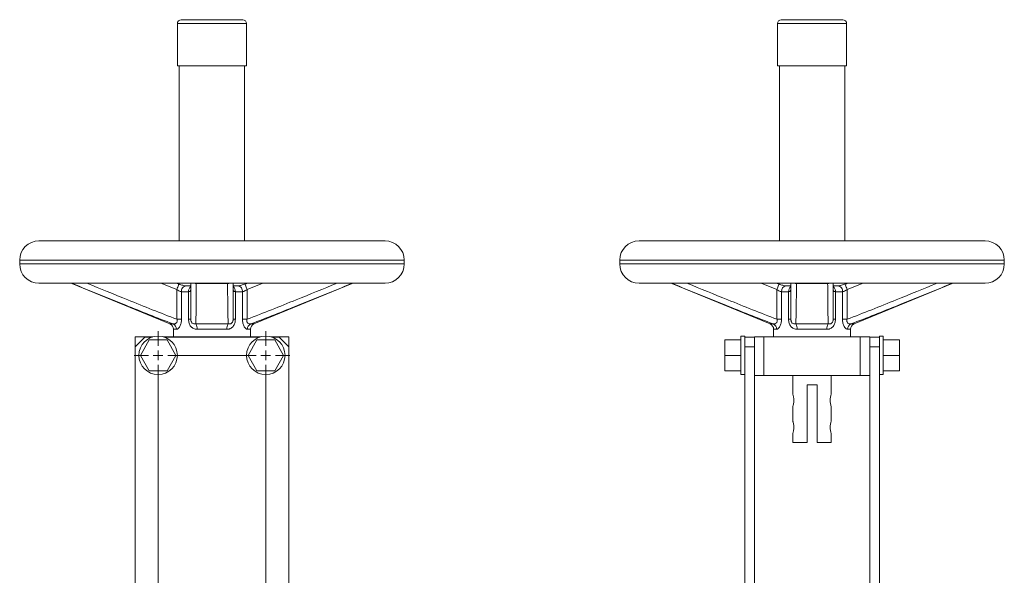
# Model space of a CAD drawing. Header units: millimetres. Extents: x -60 to 455, y -13 to 1232.
# Tile 6 of 6: x -57 to 455, y 943 to 1232. Entities that reach past the tile are written whole.
import ezdxf

# ---------------------------------------------------------------- set-up
doc = ezdxf.new("R2010")
doc.units = ezdxf.units.MM

# ---------------------------------------------------------------- blocks, each defined once
blk = doc.blocks.new('SW_CENTERMARKSYMBOL_6')
at = {"color": 0, "linetype": 'Continuous', "lineweight": 0}
for p, q in [((-56, 5), (-56, 12.5)), ((0, 5), (0, 12.5)), ((-61, 0), (-68.5, 0)), ((-56, 0), (-58.5, 0)), ((-56, 0), (-56, 2.5)), ((-56, 0), (-53.5, 0)), ((-56, 0), (-56, -2.5)), ((-51, 0), (-5, 0)), ((0, 0), (-2.5, 0)), ((0, 0), (0, 2.5)), ((0, 0), (2.5, 0)), ((0, 0), (0, -2.5)), ((5, 0), (12.5, 0)), ((-56, -5), (-56, -181)), ((0, -5), (0, -181)), ((-56, -186), (-56, -183.5)), ((0, -186), (0, -183.5)), ((-61, -186), (-68.5, -186)), ((-56, -186), (-58.5, -186)), ((-56, -186), (-53.5, -186)), ((-56, -186), (-56, -188.5)), ((-51, -186), (-5, -186)), ((0, -186), (-2.5, -186)), ((0, -186), (2.5, -186)), ((0, -186), (0, -188.5)), ((5, -186), (12.5, -186)), ((-56, -191), (-56, -198.5)), ((0, -191), (0, -198.5))]:
    blk.add_line(p, q, dxfattribs=at)

msp = doc.modelspace()

# ---------------------------------------------------------------- linework, layer by layer
at = {"color": 7, "linetype": 'Continuous', "lineweight": 15}
for p, q in [((24.78, 1230.35), (24.78, 1208.35)), ((26.78, 1232.35), (42.78, 1232.35)), ((42.78, 1232.35), (58.78, 1232.35)), ((60.78, 1208.35), (60.78, 1230.35)), ((336.89, 1230.35), (336.89, 1208.35)), ((338.89, 1232.35), (370.89, 1232.35)), ((372.89, 1208.35), (372.89, 1230.35)), ((24.78, 1208.35), (42.78, 1208.35)), ((25.78, 1208.35), (25.78, 1117.35)), ((42.78, 1208.35), (60.78, 1208.35)), ((59.78, 1117.35), (59.78, 1208.35)), ((336.89, 1208.35), (372.89, 1208.35)), ((337.89, 1208.35), (337.89, 1117.35)), ((371.89, 1117.35), (371.89, 1208.35)), ((-47.22, 1117.35), (42.78, 1117.35)), ((42.78, 1117.35), (132.78, 1117.35)), ((444.89, 1117.35), (264.89, 1117.35)), ((-57.22, 1107.35), (-57.22, 1105.35)), ((142.78, 1105.35), (142.78, 1107.35)), ((254.89, 1107.35), (254.89, 1105.35)), ((454.89, 1105.35), (454.89, 1107.35)), ((-47.22, 1095.35), (42.78, 1095.35)), ((-30.17, 1095.13), (20.92, 1074.17)), ((25.57, 1094.9), (24.33, 1095.35)), ((24.53, 1076.62), (24.53, 1092.13)), ((26.91, 1090.93), (26.91, 1076.62)), ((30.61, 1090.93), (26.91, 1090.93)), ((31.75, 1093.93), (29.29, 1093.93)), ((30.61, 1076.62), (30.61, 1090.93)), ((50.91, 1095.13), (34.65, 1095.13)), ((42.78, 1095.35), (132.78, 1095.35)), ((56.27, 1093.93), (53.79, 1093.93)), ((54.95, 1090.93), (54.95, 1076.62)), ((58.65, 1090.93), (54.95, 1090.93)), ((58.65, 1076.62), (58.65, 1090.93)), ((61.03, 1092.13), (61.03, 1076.62)), ((64.64, 1074.17), (115.73, 1095.13)), ((444.89, 1095.35), (264.89, 1095.35)), ((281.93, 1095.13), (333.02, 1074.17)), ((337.68, 1094.9), (336.43, 1095.35)), ((336.64, 1076.62), (336.64, 1092.13)), ((339.02, 1090.93), (339.02, 1076.62)), ((342.71, 1090.93), (339.02, 1090.93)), ((343.86, 1093.93), (341.4, 1093.93)), ((342.71, 1076.62), (342.71, 1090.93)), ((363.01, 1095.13), (346.76, 1095.13)), ((368.37, 1093.93), (365.89, 1093.93)), ((367.06, 1090.93), (367.06, 1076.62)), ((370.75, 1090.93), (367.06, 1090.93)), ((370.75, 1076.62), (370.75, 1090.93)), ((373.13, 1092.13), (373.13, 1076.62)), ((376.75, 1074.17), (427.84, 1095.13)), ((26.91, 1076.62), (24.53, 1076.62)), ((30.61, 1076.62), (31.78, 1076.62)), ((54.95, 1076.62), (53.78, 1076.62)), ((58.65, 1076.62), (61.03, 1076.62)), ((336.64, 1076.62), (339.02, 1076.62)), ((343.89, 1076.62), (342.71, 1076.62)), ((367.06, 1076.62), (365.89, 1076.62)), ((370.75, 1076.62), (373.13, 1076.62)), ((22.78, 1071.39), (22.78, 1067.45)), ((34.34, 1074.17), (51.22, 1074.17)), ((50.5, 1071.39), (35.06, 1071.39)), ((62.78, 1067.45), (62.78, 1071.39)), ((334.89, 1071.39), (334.89, 1067.45)), ((346.45, 1074.17), (363.32, 1074.17)), ((362.61, 1071.39), (347.16, 1071.39)), ((374.89, 1067.45), (374.89, 1071.39)), ((2.78, 1067.45), (2.78, 1062.35)), ((2.78, 1067.45), (7.78, 1067.45)), ((7.78, 1067.35), (2.78, 1062.35)), ((10.16, 1065.85), (5.54, 1057.85)), ((7.78, 1067.45), (7.78, 1067.35)), ((7.78, 1067.45), (11.98, 1067.45)), ((11.66, 1067.35), (7.78, 1067.35)), ((19.4, 1065.85), (10.16, 1065.85)), ((17.58, 1067.45), (67.98, 1067.45)), ((67.66, 1067.35), (17.9, 1067.35)), ((24.02, 1057.85), (19.4, 1065.85)), ((66.16, 1065.85), (61.54, 1057.85)), ((75.4, 1065.85), (66.16, 1065.85)), ((73.58, 1067.45), (77.78, 1067.45)), ((77.78, 1067.35), (73.9, 1067.35)), ((80.02, 1057.85), (75.4, 1065.85)), ((77.78, 1067.45), (77.78, 1067.35)), ((77.78, 1067.45), (82.78, 1067.45)), ((82.78, 1062.35), (77.78, 1067.35)), ((82.78, 1067.45), (82.78, 1062.35)), ((309.49, 1065.85), (317.89, 1065.85)), ((309.49, 1065.85), (309.49, 1057.85)), ((319.89, 1067.85), (317.89, 1067.85)), ((317.89, 1067.85), (317.89, 1047.85)), ((319.89, 1067.85), (319.89, 1067.35)), ((319.89, 1067.35), (319.89, 1062.35)), ((319.89, 1067.35), (324.89, 1067.35)), ((324.89, 1067.45), (324.89, 1067.35)), ((324.89, 1067.45), (329.89, 1067.45)), ((324.89, 1067.35), (324.89, 1062.35)), ((329.89, 1067.45), (329.89, 1047.45)), ((329.89, 1067.45), (379.89, 1067.45)), ((379.89, 1067.45), (379.89, 1047.45)), ((379.89, 1067.45), (384.89, 1067.45)), ((384.89, 1067.45), (384.89, 1067.35)), ((389.89, 1067.35), (384.89, 1067.35)), ((384.89, 1067.35), (384.89, 1062.35)), ((391.89, 1067.85), (389.89, 1067.85)), ((389.89, 1067.85), (389.89, 1067.35)), ((389.89, 1067.35), (389.89, 1062.35)), ((391.89, 1067.85), (391.89, 1047.85)), ((400.29, 1065.85), (391.89, 1065.85)), ((400.29, 1065.85), (400.29, 1057.85)), ((2.78, 1062.35), (2.78, 867.35)), ((82.78, 867.35), (82.78, 1062.35)), ((319.89, 1062.35), (324.89, 1062.35)), ((319.89, 1062.35), (319.89, 867.35)), ((324.89, 1062.35), (324.89, 867.35)), ((389.89, 1062.35), (384.89, 1062.35)), ((384.89, 1062.35), (384.89, 867.35)), ((389.89, 1062.35), (389.89, 867.35)), ((5.54, 1057.85), (10.16, 1049.85)), ((19.4, 1049.85), (24.02, 1057.85)), ((61.54, 1057.85), (66.16, 1049.85)), ((75.4, 1049.85), (80.02, 1057.85)), ((309.49, 1057.85), (317.89, 1057.85)), ((309.49, 1057.85), (309.49, 1049.85)), ((400.29, 1057.85), (391.89, 1057.85)), ((400.29, 1057.85), (400.29, 1049.85)), ((10.16, 1049.85), (19.4, 1049.85)), ((66.16, 1049.85), (75.4, 1049.85)), ((309.49, 1049.85), (317.89, 1049.85)), ((400.29, 1049.85), (391.89, 1049.85)), ((317.89, 1047.85), (319.89, 1047.85)), ((324.89, 1047.45), (329.89, 1047.45)), ((329.89, 1047.45), (379.89, 1047.45)), ((344.89, 1047.45), (344.89, 1037.72)), ((364.89, 1037.71), (364.89, 1047.45)), ((379.89, 1047.45), (384.89, 1047.45)), ((389.89, 1047.85), (391.89, 1047.85)), ((357.49, 1042.45), (352.29, 1042.45)), ((352.29, 1042.45), (352.29, 1012.45)), ((357.49, 1042.45), (357.49, 1012.45)), ((344.89, 1031.19), (344.89, 1023.72)), ((364.89, 1023.71), (364.89, 1031.15)), ((344.89, 1017.19), (344.89, 1012.45)), ((364.89, 1012.45), (364.89, 1017.15)), ((344.89, 1012.45), (352.29, 1012.45)), ((357.49, 1012.45), (364.89, 1012.45))]:
    msp.add_line(p, q, dxfattribs=at)
at = {"color": 8, "linetype": 'Continuous', "lineweight": 15}
for p, q in [((24.78, 1230.35), (42.78, 1230.35)), ((42.78, 1230.35), (60.78, 1230.35)), ((336.89, 1230.35), (372.89, 1230.35)), ((-57.22, 1107.35), (42.78, 1107.35)), ((42.78, 1107.35), (142.78, 1107.35)), ((254.89, 1107.35), (454.89, 1107.35)), ((-57.22, 1105.35), (42.78, 1105.35)), ((42.78, 1105.35), (142.78, 1105.35)), ((254.89, 1105.35), (454.89, 1105.35)), ((-29.72, 1095.13), (-30.17, 1095.13)), ((24.53, 1092.13), (16.26, 1095.35)), ((25.57, 1094.91), (24.43, 1095.35)), ((61.13, 1095.35), (59.98, 1094.91)), ((69.3, 1095.35), (61.03, 1092.13)), ((115.73, 1095.13), (115.28, 1095.13)), ((282.39, 1095.13), (281.93, 1095.13)), ((336.64, 1092.13), (328.37, 1095.35)), ((337.68, 1094.91), (336.54, 1095.35)), ((373.23, 1095.35), (372.09, 1094.91)), ((381.4, 1095.35), (373.13, 1092.13)), ((427.84, 1095.13), (427.38, 1095.13)), ((20.92, 1074.17), (22.61, 1074.17)), ((24.33, 1071.39), (22.78, 1071.39)), ((62.78, 1071.39), (61.23, 1071.39)), ((62.95, 1074.17), (64.64, 1074.17)), ((333.02, 1074.17), (334.72, 1074.17)), ((336.44, 1071.39), (334.89, 1071.39)), ((374.89, 1071.39), (373.33, 1071.39)), ((375.05, 1074.17), (376.75, 1074.17))]:
    msp.add_line(p, q, dxfattribs=at)
at = {"color": 8, "linetype": 'Continuous', "lineweight": 15, "flags": 128}
for points in [[(-29.72, 1095.13), (-29.69, 1095.2), (-29.63, 1095.35)], [(25.59, 1094.94), (25.58, 1094.93), (25.55, 1094.83), (25.46, 1094.61), (25.33, 1094.26), (25.17, 1093.82), (24.97, 1093.3), (24.76, 1092.73), (24.53, 1092.13)], [(34.65, 1095.13), (34.09, 1095.2), (33.59, 1095.35)], [(51.97, 1095.35), (51.47, 1095.2), (50.91, 1095.13)], [(61.03, 1092.13), (60.8, 1092.73), (60.59, 1093.3), (60.39, 1093.82), (60.23, 1094.26), (60.1, 1094.61), (60.01, 1094.83), (59.97, 1094.93), (59.97, 1094.94)], [(115.28, 1095.13), (115.25, 1095.2), (115.19, 1095.35)], [(282.48, 1095.35), (282.42, 1095.2), (282.39, 1095.13)], [(337.69, 1094.94), (337.69, 1094.93), (337.65, 1094.83), (337.57, 1094.61), (337.44, 1094.26), (337.27, 1093.82), (337.08, 1093.3), (336.86, 1092.73), (336.64, 1092.13)], [(345.7, 1095.35), (346.19, 1095.2), (346.76, 1095.13)], [(363.01, 1095.13), (363.58, 1095.2), (364.07, 1095.35)], [(373.13, 1092.13), (372.91, 1092.73), (372.69, 1093.3), (372.5, 1093.82), (372.33, 1094.26), (372.2, 1094.61), (372.12, 1094.83), (372.08, 1094.93), (372.08, 1094.94)], [(427.38, 1095.13), (427.35, 1095.2), (427.29, 1095.35)]]:
    msp.add_lwpolyline(points, dxfattribs=at)
at = {"color": 7, "linetype": 'Continuous', "lineweight": 15}
for centre in [(14.78, 1057.85), (70.78, 1057.85)]:
    msp.add_circle(centre, 10, dxfattribs=at)
for centre, radius, start, end in [((26.78, 1230.35), 2, 90, 180), ((58.78, 1230.35), 2, 0, 90), ((338.89, 1230.35), 2, 90, 180), ((370.89, 1230.35), 2, 0, 90), ((-47.22, 1107.35), 10, 90, 180), ((132.78, 1107.35), 10, 0, 90), ((264.89, 1107.35), 10, 90, 180), ((444.89, 1107.35), 10, 0, 90), ((-47.22, 1105.35), 10, 180, 270), ((132.78, 1105.35), 10, 270, 0), ((264.89, 1105.35), 10, 180, 270), ((444.89, 1105.35), 10, 270, 0), ((-31.31, 1092.35), 3, 67.6938, 90), ((116.87, 1092.35), 3, 90, 112.3062), ((280.79, 1092.35), 3, 67.6938, 90), ((428.98, 1092.35), 3, 90, 112.3062), ((19.78, 1071.39), 3, 0, 67.6938), ((21.32, 1071.45), 3.01, 358.9046, 64.5808), ((30.61, 1071.72), 4.46, 355.7801, 33.25), ((54.95, 1071.72), 4.46, 146.75, 184.2199), ((64.24, 1071.45), 3.01, 115.4192, 181.0954), ((65.78, 1071.39), 3, 112.3062, 180), ((331.89, 1071.39), 3, 0, 67.6938), ((333.43, 1071.45), 3.01, 358.9046, 64.5808), ((342.71, 1071.72), 4.46, 355.7801, 33.25), ((367.06, 1071.72), 4.46, 146.75, 184.2199), ((376.34, 1071.45), 3.01, 115.4192, 181.0954), ((377.89, 1071.39), 3, 112.3062, 180), ((374.59, 1034.45), 10.25, 161.4761, 198.7807), ((374.59, 1020.45), 10.25, 161.4761, 198.7807)]:
    msp.add_arc(centre, radius, start, end, dxfattribs=at)
at = {"color": 8, "linetype": 'Continuous', "lineweight": 15}
for centre, radius, start, end in [((29.55, 1091.28), 2.66, 95.641, 187.5022), ((33.86, 1091.22), 3.27, 129.5613, 184.9852), ((51.7, 1091.22), 3.27, 355.0148, 50.4387), ((56, 1091.28), 2.66, 352.4978, 84.359), ((341.77, 1091.19), 2.77, 97.7573, 185.3858), ((346.07, 1091.17), 3.36, 130.5009, 184.1344), ((363.81, 1091.22), 3.27, 355.0148, 50.4387), ((368.11, 1091.28), 2.66, 352.4978, 84.359)]:
    msp.add_arc(centre, radius, start, end, dxfattribs=at)
at = {"color": 7, "linetype": 'Continuous', "lineweight": 15}
for points, knots in [([(22.61, 1074.17), (18.48, 1075.76), (10.22, 1078.95), (-7.21, 1085.97), (-20.52, 1091.39), (-29.72, 1095.13)], [0, 0, 0, 0, 0.235645, 0.471344, 1, 1, 1, 1]), ([(26.91, 1090.93), (26.75, 1090.95), (26.53, 1090.97), (26.05, 1091.16), (25.41, 1091.5), (24.86, 1091.9), (24.53, 1092.13)], [0, 0, 0, 0, 0.233224, 0.333293, 0.604186, 1, 1, 1, 1]), ([(29.27, 1093.93), (29.26, 1093.93), (29.23, 1093.93), (28.93, 1093.95), (28.39, 1094.05), (27.56, 1094.27), (26.6, 1094.57), (25.92, 1094.82), (25.59, 1094.94)], [0, 0, 0, 0, 0.049961, 0.178689, 0.354661, 0.553258, 0.781568, 1, 1, 1, 1]), ([(30.61, 1090.93), (30.8, 1090.95), (31.04, 1090.98), (31.4, 1091.17), (31.71, 1091.5), (31.75, 1091.91), (31.78, 1092.13)], [0, 0, 0, 0, 0.2595834, 0.3079956, 0.6337683, 1, 1, 1, 1]), ([(31.78, 1076.62), (31.78, 1078.26), (31.78, 1081.56), (31.78, 1087.85), (31.78, 1092.46), (31.78, 1095.35)], [0, 0, 0, 0, 0.271885, 0.543817, 1, 1, 1, 1]), ([(34.65, 1095.13), (34.63, 1091.39), (34.6, 1085.97), (34.52, 1078.95), (34.4, 1075.76), (34.34, 1074.17)], [0, 0, 0, 0, 0.528656, 0.764315, 1, 1, 1, 1]), ([(51.22, 1074.17), (51.16, 1075.76), (51.04, 1078.95), (50.96, 1085.97), (50.93, 1091.39), (50.91, 1095.13)], [0, 0, 0, 0, 0.235645, 0.471344, 1, 1, 1, 1]), ([(53.78, 1095.35), (53.78, 1092.46), (53.78, 1087.85), (53.78, 1081.56), (53.78, 1078.26), (53.78, 1076.62)], [0, 0, 0, 0, 0.456183, 0.728081, 1, 1, 1, 1]), ([(53.78, 1092.13), (53.81, 1091.9), (53.85, 1091.5), (54.18, 1091.16), (54.52, 1090.97), (54.77, 1090.95), (54.95, 1090.93)], [0, 0, 0, 0, 0.395814, 0.666707, 0.766776, 1, 1, 1, 1]), ([(59.97, 1094.94), (59.92, 1094.92), (59.45, 1094.74), (58.64, 1094.46), (57.64, 1094.17), (56.9, 1094), (56.42, 1093.93), (56.32, 1093.93), (56.29, 1093.93)], [0, 0, 0, 0, 0.036635, 0.309205, 0.531419, 0.72354, 0.892513, 1, 1, 1, 1]), ([(58.65, 1090.93), (58.82, 1090.95), (59.03, 1090.98), (59.53, 1091.17), (60.15, 1091.5), (60.73, 1091.91), (61.03, 1092.13)], [0, 0, 0, 0, 0.2595834, 0.3079956, 0.6337683, 1, 1, 1, 1]), ([(61.31, 1095.35), (61.3, 1095.35), (60.86, 1095.18), (60.42, 1095.03), (59.99, 1094.89)], [0, 0, 0, 0, 0.038835, 1, 1, 1, 1]), ([(115.28, 1095.13), (106.08, 1091.39), (92.77, 1085.97), (75.34, 1078.95), (67.08, 1075.76), (62.95, 1074.17)], [0, 0, 0, 0, 0.528656, 0.764315, 1, 1, 1, 1]), ([(334.72, 1074.17), (330.59, 1075.76), (322.32, 1078.95), (304.89, 1085.97), (291.59, 1091.39), (282.39, 1095.13)], [0, 0, 0, 0, 0.235645, 0.471344, 1, 1, 1, 1]), ([(336.64, 1092.13), (336.96, 1091.9), (337.52, 1091.5), (338.16, 1091.16), (338.63, 1090.97), (338.86, 1090.95), (339.02, 1090.93)], [0, 0, 0, 0, 0.395814, 0.666707, 0.766776, 1, 1, 1, 1]), ([(341.38, 1093.93), (341.37, 1093.93), (341.34, 1093.93), (341.04, 1093.95), (340.49, 1094.05), (339.67, 1094.27), (338.71, 1094.57), (338.02, 1094.82), (337.69, 1094.94)], [0, 0, 0, 0, 0.050502, 0.179157, 0.355029, 0.553513, 0.781692, 1, 1, 1, 1]), ([(343.89, 1092.13), (343.86, 1091.91), (343.81, 1091.5), (343.51, 1091.17), (343.15, 1090.98), (342.91, 1090.95), (342.71, 1090.93)], [0, 0, 0, 0, 0.3662317, 0.6920044, 0.7404166, 1, 1, 1, 1]), ([(343.89, 1076.62), (343.89, 1078.26), (343.89, 1081.56), (343.89, 1087.85), (343.89, 1092.46), (343.89, 1095.35)], [0, 0, 0, 0, 0.271885, 0.543817, 1, 1, 1, 1]), ([(346.76, 1095.13), (346.74, 1091.39), (346.71, 1085.97), (346.62, 1078.95), (346.51, 1075.76), (346.45, 1074.17)], [0, 0, 0, 0, 0.528656, 0.764315, 1, 1, 1, 1]), ([(363.32, 1074.17), (363.27, 1075.76), (363.15, 1078.95), (363.06, 1085.97), (363.03, 1091.39), (363.01, 1095.13)], [0, 0, 0, 0, 0.235645, 0.471344, 1, 1, 1, 1]), ([(365.89, 1095.35), (365.89, 1092.46), (365.89, 1087.85), (365.89, 1081.56), (365.89, 1078.26), (365.89, 1076.62)], [0, 0, 0, 0, 0.456183, 0.728081, 1, 1, 1, 1]), ([(367.06, 1090.93), (366.88, 1090.95), (366.62, 1090.97), (366.28, 1091.16), (365.96, 1091.5), (365.91, 1091.9), (365.89, 1092.13)], [0, 0, 0, 0, 0.233224, 0.333293, 0.604186, 1, 1, 1, 1]), ([(372.08, 1094.94), (372.02, 1094.92), (371.56, 1094.74), (370.74, 1094.46), (369.74, 1094.17), (369.01, 1094), (368.53, 1093.93), (368.43, 1093.93), (368.39, 1093.93)], [0, 0, 0, 0, 0.036635, 0.309205, 0.531419, 0.72354, 0.892513, 1, 1, 1, 1]), ([(370.75, 1090.93), (370.93, 1090.95), (371.14, 1090.98), (371.64, 1091.17), (372.26, 1091.5), (372.83, 1091.91), (373.13, 1092.13)], [0, 0, 0, 0, 0.2595834, 0.3079956, 0.6337683, 1, 1, 1, 1]), ([(373.42, 1095.35), (373.4, 1095.35), (372.97, 1095.18), (372.52, 1095.03), (372.1, 1094.89)], [0, 0, 0, 0, 0.038835, 1, 1, 1, 1]), ([(427.38, 1095.13), (418.18, 1091.39), (404.88, 1085.97), (387.45, 1078.95), (379.18, 1075.76), (375.05, 1074.17)], [0, 0, 0, 0, 0.528656, 0.764315, 1, 1, 1, 1]), ([(22.61, 1074.17), (22.87, 1074.15), (23.34, 1074.13), (24, 1074.43), (24.37, 1074.83), (24.58, 1075.27), (24.65, 1075.61), (24.65, 1076.11), (24.58, 1076.41), (24.53, 1076.62)], [0, 0, 0, 0, 0.259523, 0.46367, 0.636648, 0.677592, 0.810717, 0.864915, 1, 1, 1, 1]), ([(24.33, 1071.39), (24.46, 1071.39), (24.6, 1071.43), (24.82, 1071.52), (24.89, 1071.56), (25.04, 1071.66), (25.12, 1071.72), (25.34, 1071.91), (25.49, 1072.07), (25.79, 1072.44), (25.93, 1072.66), (26.19, 1073.14), (26.32, 1073.41), (26.53, 1073.99), (26.62, 1074.29), (26.77, 1074.93), (26.82, 1075.26), (26.89, 1075.93), (26.91, 1076.27), (26.91, 1076.62)], [0, 0, 0, 0, 0.125, 0.125, 0.1875, 0.1875, 0.25, 0.25, 0.375, 0.375, 0.5, 0.5, 0.625, 0.625, 0.75, 0.75, 0.875, 0.875, 1, 1, 1, 1]), ([(30.61, 1076.62), (30.61, 1075.93), (30.7, 1075.24), (30.99, 1074.29), (31.12, 1073.98), (31.43, 1073.4), (31.6, 1073.14), (31.91, 1072.78), (32.01, 1072.66), (32.24, 1072.44), (32.35, 1072.34), (32.72, 1072.06), (32.98, 1071.91), (33.54, 1071.65), (33.83, 1071.55), (34.43, 1071.43), (34.74, 1071.39), (35.06, 1071.39)], [0, 0, 0, 0, 0.25, 0.25, 0.375, 0.375, 0.5, 0.5, 0.5625, 0.5625, 0.625, 0.625, 0.75, 0.75, 0.875, 0.875, 1, 1, 1, 1]), ([(34.34, 1074.17), (34.01, 1074.15), (33.36, 1074.13), (32.63, 1074.48), (32.23, 1074.94), (32, 1075.34), (31.88, 1075.7), (31.79, 1076.17), (31.79, 1076.43), (31.78, 1076.62)], [0, 0, 0, 0, 0.2671245, 0.5189791, 0.6467408, 0.6983475, 0.8335835, 0.8801673, 1, 1, 1, 1]), ([(50.5, 1071.39), (50.82, 1071.39), (51.13, 1071.43), (51.58, 1071.52), (51.73, 1071.56), (52.02, 1071.66), (52.16, 1071.72), (52.58, 1071.91), (52.84, 1072.07), (53.33, 1072.44), (53.56, 1072.66), (53.96, 1073.14), (54.14, 1073.41), (54.44, 1073.99), (54.57, 1074.29), (54.76, 1074.93), (54.84, 1075.26), (54.93, 1075.93), (54.95, 1076.27), (54.95, 1076.62)], [0, 0, 0, 0, 0.125, 0.125, 0.1875, 0.1875, 0.25, 0.25, 0.375, 0.375, 0.5, 0.5, 0.625, 0.625, 0.75, 0.75, 0.875, 0.875, 1, 1, 1, 1]), ([(53.78, 1076.62), (53.77, 1076.41), (53.76, 1076.11), (53.65, 1075.61), (53.52, 1075.27), (53.25, 1074.83), (52.84, 1074.43), (52.12, 1074.13), (51.54, 1074.15), (51.22, 1074.17)], [0, 0, 0, 0, 0.135085, 0.189283, 0.322408, 0.363352, 0.53633, 0.740477, 1, 1, 1, 1]), ([(58.65, 1076.62), (58.65, 1075.93), (58.72, 1075.24), (58.94, 1074.29), (59.03, 1073.98), (59.24, 1073.4), (59.37, 1073.14), (59.57, 1072.78), (59.64, 1072.66), (59.78, 1072.44), (59.85, 1072.34), (60.07, 1072.06), (60.22, 1071.91), (60.52, 1071.65), (60.67, 1071.55), (60.96, 1071.43), (61.1, 1071.39), (61.23, 1071.39)], [0, 0, 0, 0, 0.25, 0.25, 0.375, 0.375, 0.5, 0.5, 0.5625, 0.5625, 0.625, 0.625, 0.75, 0.75, 0.875, 0.875, 1, 1, 1, 1]), ([(62.95, 1074.17), (62.68, 1074.15), (62.16, 1074.13), (61.48, 1074.48), (61.13, 1074.94), (60.95, 1075.34), (60.9, 1075.7), (60.92, 1076.17), (60.98, 1076.43), (61.03, 1076.62)], [0, 0, 0, 0, 0.2671245, 0.5189791, 0.6467408, 0.6983475, 0.8335835, 0.8801673, 1, 1, 1, 1]), ([(336.64, 1076.62), (336.69, 1076.41), (336.76, 1076.11), (336.76, 1075.61), (336.69, 1075.27), (336.48, 1074.83), (336.11, 1074.43), (335.44, 1074.13), (334.98, 1074.15), (334.72, 1074.17)], [0, 0, 0, 0, 0.135085, 0.189283, 0.322408, 0.363352, 0.53633, 0.740477, 1, 1, 1, 1]), ([(336.44, 1071.39), (336.57, 1071.39), (336.71, 1071.43), (336.92, 1071.52), (337, 1071.56), (337.15, 1071.66), (337.22, 1071.72), (337.45, 1071.91), (337.6, 1072.07), (337.89, 1072.44), (338.04, 1072.66), (338.3, 1073.14), (338.42, 1073.41), (338.64, 1073.99), (338.73, 1074.29), (338.87, 1074.93), (338.93, 1075.26), (339, 1075.93), (339.02, 1076.27), (339.02, 1076.62)], [0, 0, 0, 0, 0.125, 0.125, 0.1875, 0.1875, 0.25, 0.25, 0.375, 0.375, 0.5, 0.5, 0.625, 0.625, 0.75, 0.75, 0.875, 0.875, 1, 1, 1, 1]), ([(342.71, 1076.62), (342.71, 1075.93), (342.8, 1075.24), (343.1, 1074.29), (343.23, 1073.98), (343.53, 1073.4), (343.71, 1073.14), (344.01, 1072.78), (344.12, 1072.66), (344.34, 1072.44), (344.46, 1072.34), (344.82, 1072.06), (345.08, 1071.91), (345.64, 1071.65), (345.94, 1071.55), (346.54, 1071.43), (346.85, 1071.39), (347.16, 1071.39)], [0, 0, 0, 0, 0.25, 0.25, 0.375, 0.375, 0.5, 0.5, 0.5625, 0.5625, 0.625, 0.625, 0.75, 0.75, 0.875, 0.875, 1, 1, 1, 1]), ([(343.89, 1076.62), (343.89, 1076.43), (343.9, 1076.17), (343.99, 1075.7), (344.11, 1075.34), (344.34, 1074.94), (344.74, 1074.48), (345.47, 1074.13), (346.11, 1074.15), (346.45, 1074.17)], [0, 0, 0, 0, 0.119833, 0.166416, 0.301652, 0.353259, 0.481021, 0.732876, 1, 1, 1, 1]), ([(362.61, 1071.39), (362.92, 1071.39), (363.23, 1071.43), (363.68, 1071.52), (363.83, 1071.56), (364.12, 1071.66), (364.27, 1071.72), (364.69, 1071.91), (364.95, 1072.07), (365.44, 1072.44), (365.66, 1072.66), (366.07, 1073.14), (366.24, 1073.41), (366.55, 1073.99), (366.67, 1074.29), (366.87, 1074.93), (366.94, 1075.26), (367.04, 1075.93), (367.06, 1076.27), (367.06, 1076.62)], [0, 0, 0, 0, 0.125, 0.125, 0.1875, 0.1875, 0.25, 0.25, 0.375, 0.375, 0.5, 0.5, 0.625, 0.625, 0.75, 0.75, 0.875, 0.875, 1, 1, 1, 1]), ([(363.32, 1074.17), (363.65, 1074.15), (364.22, 1074.13), (364.95, 1074.43), (365.36, 1074.83), (365.63, 1075.27), (365.76, 1075.61), (365.87, 1076.11), (365.88, 1076.41), (365.89, 1076.62)], [0, 0, 0, 0, 0.259523, 0.46367, 0.636648, 0.677592, 0.810717, 0.864915, 1, 1, 1, 1]), ([(370.75, 1076.62), (370.75, 1075.93), (370.83, 1075.24), (371.04, 1074.29), (371.14, 1073.98), (371.35, 1073.4), (371.47, 1073.14), (371.67, 1072.78), (371.74, 1072.66), (371.88, 1072.44), (371.95, 1072.34), (372.17, 1072.06), (372.32, 1071.91), (372.63, 1071.65), (372.78, 1071.55), (373.06, 1071.43), (373.2, 1071.39), (373.33, 1071.39)], [0, 0, 0, 0, 0.25, 0.25, 0.375, 0.375, 0.5, 0.5, 0.5625, 0.5625, 0.625, 0.625, 0.75, 0.75, 0.875, 0.875, 1, 1, 1, 1]), ([(375.05, 1074.17), (374.78, 1074.15), (374.26, 1074.13), (373.58, 1074.48), (373.24, 1074.94), (373.06, 1075.34), (373, 1075.7), (373.02, 1076.17), (373.09, 1076.43), (373.13, 1076.62)], [0, 0, 0, 0, 0.2671245, 0.5189791, 0.6467408, 0.6983475, 0.8335835, 0.8801673, 1, 1, 1, 1]), ([(344.9, 1031.19), (344.89, 1031.18), (344.88, 1031.13), (344.97, 1031.4), (345.13, 1031.96), (345.33, 1032.84), (345.45, 1033.91), (345.45, 1035.02), (345.33, 1036.04), (345.14, 1036.92), (344.97, 1037.51), (344.88, 1037.79), (344.89, 1037.73), (344.9, 1037.72)], [0, 0, 0, 0, 0.028725, 0.130367, 0.233371, 0.341134, 0.450308, 0.554626, 0.655511, 0.759574, 0.868501, 0.976634, 1, 1, 1, 1]), ([(344.9, 1017.19), (344.89, 1017.18), (344.88, 1017.13), (344.97, 1017.4), (345.13, 1017.96), (345.33, 1018.84), (345.45, 1019.91), (345.45, 1021.02), (345.33, 1022.04), (345.14, 1022.92), (344.97, 1023.51), (344.88, 1023.79), (344.89, 1023.73), (344.9, 1023.72)], [0, 0, 0, 0, 0.028725, 0.130367, 0.233371, 0.341134, 0.450309, 0.554627, 0.655506, 0.759573, 0.868501, 0.976634, 1, 1, 1, 1])]:
    msp.add_open_spline(points, degree=3, knots=knots, dxfattribs=at)
at = {"color": 8, "linetype": 'Continuous', "lineweight": 15}
for points, knots in [([(-22.31, 1095.35), (-15.2, 1092.46), (-3.86, 1087.85), (11.73, 1081.56), (20.27, 1078.26), (24.53, 1076.62)], [0, 0, 0, 0, 0.456183, 0.728081, 1, 1, 1, 1]), ([(61.03, 1076.62), (65.29, 1078.26), (73.82, 1081.56), (89.42, 1087.85), (100.76, 1092.46), (107.86, 1095.35)], [0, 0, 0, 0, 0.271885, 0.543817, 1, 1, 1, 1]), ([(289.8, 1095.35), (296.91, 1092.46), (308.25, 1087.85), (323.84, 1081.56), (332.37, 1078.26), (336.64, 1076.62)], [0, 0, 0, 0, 0.456183, 0.728081, 1, 1, 1, 1]), ([(373.13, 1076.62), (377.4, 1078.26), (385.93, 1081.56), (401.52, 1087.85), (412.87, 1092.46), (419.97, 1095.35)], [0, 0, 0, 0, 0.271885, 0.543817, 1, 1, 1, 1])]:
    msp.add_open_spline(points, degree=3, knots=knots, dxfattribs=at)

# ---------------------------------------------------------------- block references
at = {"color": 7, "linetype": 'Continuous', "lineweight": 0}
msp.add_blockref('SW_CENTERMARKSYMBOL_6', (70.78, 1057.85), dxfattribs=at)

doc.saveas('drawing.dxf')
